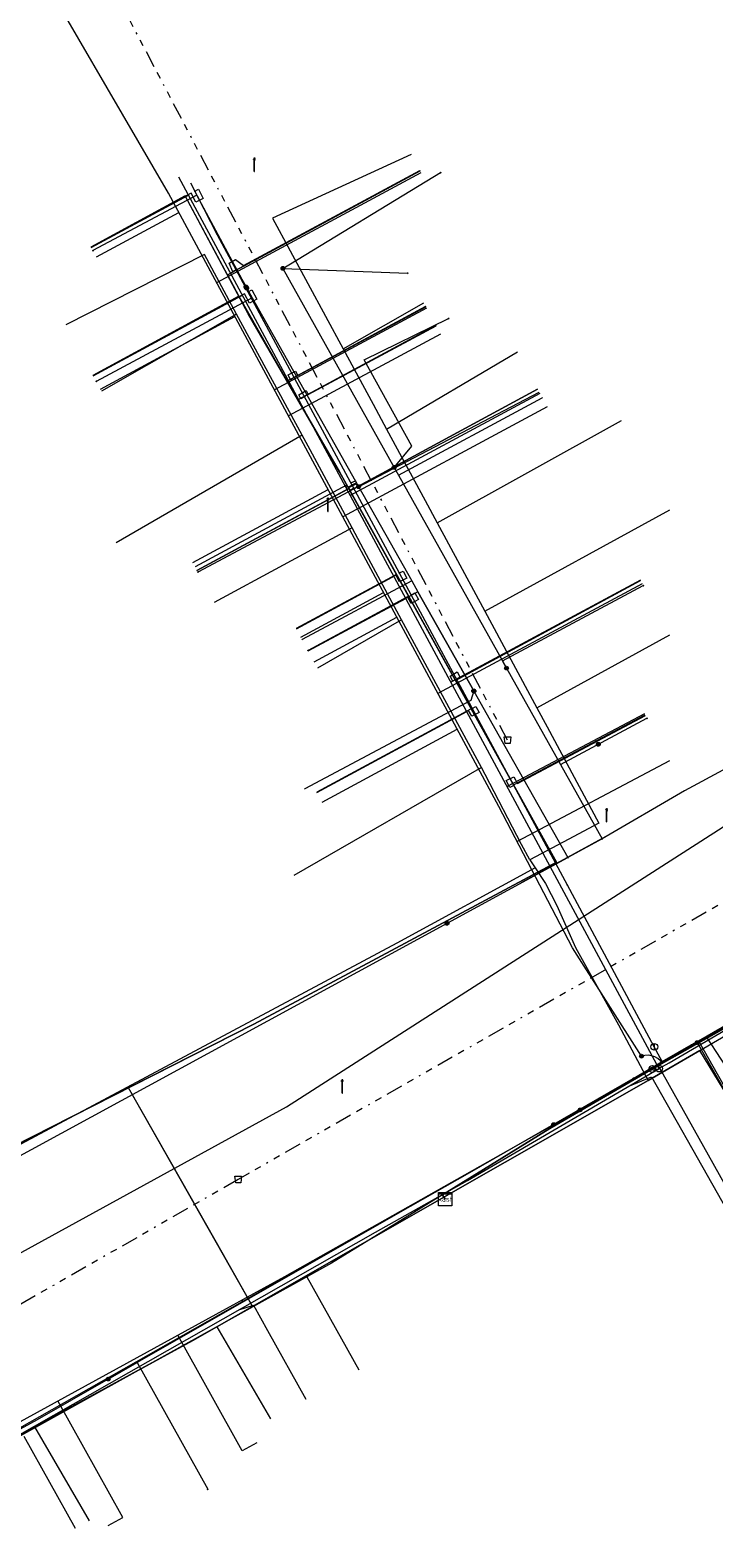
# Model space of a CAD drawing. Header units: metres. Extents: x 154975 to 155642, y 461260 to 461877.
# Tile 22 of 95: x 155376 to 155417, y 461376 to 461466. Entities that reach past the tile are written whole.
import ezdxf
from ezdxf.enums import TextEntityAlignment as Align
from ezdxf.lldxf.tags import DXFTag

# ---------------------------------------------------------------- set-up
doc = ezdxf.new("R2010")
doc.units = ezdxf.units.M
doc.linetypes.add('RI-OVERIG-SO', pattern=[17, 5, -2, 2, -2, 0, -2, 2, -2])
for name, color, linetype, lineweight, true_color in [('B-WE-KL-DATA-G', 3, 'KL-DATA-SO', 18, 0x00ff00), ('B-WE-KL-DATA_HULPSTUK-S', 3, 'Continuous', 18, 0x00ff00), ('B-WE-KL-DATA_KABELBED-G', 3, 'Continuous', 18, 0x00ff00), ('B-WE-KL-DATA_MANTELBUIS-G', 3, 'Continuous', 18, 0x00ff00), ('B-WE-KL-ET_LS-G', 1, 'KL-LS-SO', 18, 0xff0000), ('B-WE-KL-ET_LS-S', 1, 'Continuous', 18, 0xff0000), ('B-WE-KL-ET_LS_HULPSTUK-S', 1, 'Continuous', 18, 0xff0000), ('B-WE-KL-GAS_HD-G', 30, 'KL-GAS_HD-SO', 18, 0xff7f00), ('B-WE-KL-GAS_LD-G', 30, 'KL-GAS_LD-SO', 18, 0xff7f00), ('B-WE-KL-GAS_LD_HULPSTUK-S', 30, 'Continuous', 18, 0xff7f00), ('B-WE-KL-WATER-G', 5, 'KL-WATER-SO', 18, 0x0000ff), ('B-WE-KL-WATER_HULPSTUK-S', 5, 'Continuous', 18, 0x0000ff), ('B-WE-RI-VRIJVERVAL-G', 6, 'RI-OVERIG-SO', 18, 0xff00ff), ('B-WE-RI-VRIJVERVAL_HULPSTUK-S', 6, 'Continuous', 18, 0xff00ff)]:
    doc.layers.add(name, color=color, linetype=linetype, lineweight=lineweight, true_color=true_color)
doc.styles.add('NLCS-ISO', font='NLCS-ISO.ttf')
tags = doc.linetypes.add('KL-DATA-SO', pattern='A,4,-1,[101,NLCS.SHX,S=0.5,R=0,X=0,Y=0],-1,4,-1,["D",Standard,S=1,R=0,X=-0.25,Y=-0.5],-1.5', length=12.5).pattern_tags.tags
tags[18] = DXFTag(74, 10)
tags = doc.linetypes.add('KL-GAS_HD-SO', pattern='A,4,-1,[69,NLCS.SHX,S=0.5,R=0,X=0,Y=0],-1,4,-1,["H",Standard,S=1,R=0,X=0,Y=-0.5],-2', length=13).pattern_tags.tags
tags[18] = DXFTag(74, 10)
tags = doc.linetypes.add('KL-GAS_LD-SO', pattern='A,4,-1,[69,NLCS.SHX,S=0.5,R=0,X=0,Y=0],-1,4,-1,["L",Standard,S=1,R=0,X=0.25,Y=-0.5],-2', length=13).pattern_tags.tags
tags[18] = DXFTag(74, 10)
tags = doc.linetypes.add('KL-LS-SO', pattern='A,4,-1,[103,NLCS.SHX,S=0.75,R=0,X=0,Y=0],-1,4,-1,["L",Standard,S=1,R=0,X=0,Y=-0.5],-2', length=13).pattern_tags.tags
tags[18] = DXFTag(74, 10)
doc.linetypes.add('KL-WATER-SO', pattern='A,7,-0.5,[168,NLCS.SHX,S=0.75,R=0,X=0.75,Y=0],-2', length=9.5)

# ---------------------------------------------------------------- blocks, each defined once
blk = doc.blocks.new('SKL-WTB_HULP_T STUK-SO')
at = {"color": 0, "linetype": 'ByBlock', "lineweight": 18}
blk.add_circle((0, 0), 1, dxfattribs=at)
at = {"color": 0, "linetype": 'ByBlock', "lineweight": -2, "style": 'NLCS-ISO'}
blk.add_text('T', height=1, dxfattribs=at).set_placement((0, 0), align=Align.MIDDLE_CENTER)
at = {"color": 0, "linetype": 'ByBlock', "lineweight": 18, "style": 'NLCS-ISO', "flags": 1}
for tag, p in [('TYPE', (1.5, 0)), ('OMSCHRIJVING', (1.5, -3)), ('LABEL', (1.5, -1.5))]:
    blk.add_attdef(tag, p, '', height=1, dxfattribs=at)
blk = doc.blocks.new('SKL-WTB_HULP_MOF-SO')
at = {"linetype": 'ByBlock', "lineweight": 18}
h = blk.add_hatch(color=0, dxfattribs=at)
h.dxf.hatch_style = 1
h.paths.add_polyline_path([(-0.5625, 0, 1), (0.5625, 0, 1)])
at = {"color": 0, "linetype": 'ByBlock', "lineweight": 18}
blk.add_circle((0, 0), 0.5625, dxfattribs=at)
at = {"color": 0, "linetype": 'ByBlock', "lineweight": 18, "style": 'NLCS-ISO', "flags": 1}
for tag, p in [('TYPE', (1.5, 0)), ('OMSCHRIJVING', (1.5, -3)), ('LABEL', (1.5, -1.5))]:
    blk.add_attdef(tag, p, '', height=1, dxfattribs=at)
blk = doc.blocks.new('SKL-WTB_HULP_OVERLENGTE-SO')
at = {"color": 0, "linetype": 'ByBlock', "lineweight": 18}
for centre, radius in [((0, 0), 1), ((-0.42, 0), 0.417), ((0.42, 0), 0.417)]:
    blk.add_circle(centre, radius, dxfattribs=at)
at = {"color": 0, "linetype": 'ByBlock', "lineweight": 18, "style": 'NLCS-ISO', "flags": 1}
for tag, p in [('TYPE', (1.5, 0)), ('OMSCHRIJVING', (1.5, -3)), ('LABEL', (1.5, -1.5))]:
    blk.add_attdef(tag, p, '', height=1, dxfattribs=at)
blk = doc.blocks.new('SKL-WTB_HULP_KAST-SO')
at = {"color": 0, "linetype": 'ByBlock', "lineweight": 18}
for points in [[(-2, 2), (2, 2), (2, 1.68), (-2, 1.68)], [(-2, 1.52), (2, 1.52), (2, -2), (-2, -2)]]:
    blk.add_lwpolyline(points, close=True, dxfattribs=at)
at = {"color": 0, "linetype": 'ByBlock', "lineweight": 18, "style": 'NLCS-ISO'}
blk.add_text('kast', height=1.5, dxfattribs=at).set_placement((0, 0), align=Align.MIDDLE_CENTER)
at = {"color": 0, "linetype": 'ByBlock', "lineweight": 18, "style": 'NLCS-ISO', "flags": 1}
for tag, p in [('TYPE', (2.5, 0)), ('OMSCHRIJVING', (2.5, -3)), ('LABEL', (2.5, -1.5))]:
    blk.add_attdef(tag, p, '', height=1, dxfattribs=at)
blk = doc.blocks.new('SKL-WTB_HULP_AFSLUITER-SO')
at = {"color": 0, "linetype": 'ByBlock', "lineweight": 18}
blk.add_lwpolyline([(0, 0.8), (0, -0.8)], dxfattribs=at)
blk.add_circle((0, 0), 1, dxfattribs=at)
at = {"color": 0, "linetype": 'ByBlock', "lineweight": 18, "style": 'NLCS-ISO', "flags": 1}
for tag, p in [('TYPE', (1.5, 0)), ('OMSCHRIJVING', (1.5, -3)), ('LABEL', (1.5, -1.5))]:
    blk.add_attdef(tag, p, '', height=1, dxfattribs=at)
blk = doc.blocks.new('SKL-WTB_HULP_OVERIG-SO')
at = {"color": 0, "linetype": 'ByBlock', "lineweight": 18}
for points in [[(-0.14, 0.14), (0.14, -0.14)], [(0.14, 0.14), (-0.14, -0.14)]]:
    blk.add_lwpolyline(points, dxfattribs=at)
at = {"color": 0, "linetype": 'ByBlock', "lineweight": 18, "style": 'NLCS-ISO', "flags": 1}
for tag, p in [('TYPE', (1.5, 0)), ('OMSCHRIJVING', (1.5, -3)), ('LABEL', (1.5, -1.5))]:
    blk.add_attdef(tag, p, '', height=1, dxfattribs=at)
blk = doc.blocks.new('SRI-HULP_AFVOER_OPVANG-SO')
at = {"color": 0, "linetype": 'ByBlock', "lineweight": 18}
blk.add_lwpolyline([(-0.75, -1), (-1, 1), (1, 1), (0.75, -1)], close=True, dxfattribs=at)
at = {"color": 0, "linetype": 'ByBlock', "lineweight": 18, "style": 'NLCS-ISO', "flags": 1}
for tag, p in [('TYPE', (1.5, 0)), ('OMSCHRIJVING', (1.5, -3)), ('LABEL', (1.5, -1.5))]:
    blk.add_attdef(tag, p, '', height=1, dxfattribs=at)
blk = doc.blocks.new('SKL-ET_LS_MAST-SO')
for p, q in [((-0.05, 2.07), (0.05, 2.07)), ((-0.05, -2), (0.05, -2))]:
    blk.add_line(p, q)
for points in [[(-0.18, 1.76), (-0.22, 1.76), (-0.22, 1.84), (-0.18, 1.84), (-0.18, 1.79)], [(-0.18, 1.49), (-0.22, 1.49), (-0.22, 1.57), (-0.18, 1.57), (-0.18, 1.52)], [(-0.18, 1.79), (-0.05, 1.79)], [(-0.18, 1.76), (-0.05, 1.76)], [(-0.18, 1.52), (-0.05, 1.52)], [(-0.18, 1.49), (-0.05, 1.49)], [(-0.05, -2), (-0.05, 2.07)], [(0.05, -2), (0.05, 2.07)], [(0.18, 1.92), (0.05, 1.92)], [(0.18, 1.89), (0.05, 1.89)], [(0.18, 1.66), (0.05, 1.66)], [(0.18, 1.63), (0.05, 1.63)], [(0.18, 1.39), (0.05, 1.39)], [(0.18, 1.36), (0.05, 1.36)], [(0.18, 1.89), (0.22, 1.89), (0.22, 1.97), (0.18, 1.97), (0.18, 1.92)], [(0.18, 1.63), (0.22, 1.63), (0.22, 1.71), (0.18, 1.71), (0.18, 1.66)], [(0.18, 1.36), (0.22, 1.36), (0.22, 1.44), (0.18, 1.44), (0.18, 1.39)]]:
    blk.add_lwpolyline(points)

msp = doc.modelspace()

# ---------------------------------------------------------------- linework, layer by layer
at = {"layer": 'B-WE-KL-DATA-G', "ltscale": 0.2, "flags": 128}
for points in [[(155409.757, 461508.224), (155410.041, 461507.721), (155411.488, 461508.537), (155421.999, 461515.29), (155431.196, 461521.392), (155432.766, 461525.835), (155431.872, 461527.097), (155432.678, 461528.499), (155440.051, 461534.19), (155440.476, 461533.642), (155446.537, 461538.333), (155454.524, 461528.02), (155454.151, 461518.391), (155454.374, 461518.11), (155455.14, 461517.411), (155455.208, 461517.328), (155455.079, 461517.222), (155468.746, 461500), (155475.736, 461491.444), (155479.053, 461487.226), (155482.564, 461482.74), (155486.749, 461477.43), (155486.8, 461477.471), (155495.58, 461466.549), (155496.559, 461465.317), (155496.37, 461465.166), (155500, 461460.34), (155500.142, 461460.166), (155492.041, 461453.701), (155486.5, 461450.108), (155481.854, 461447.316), (155475.613, 461442.559), (155452.895, 461426.993), (155434.65, 461415.765), (155427.722, 461411.996), (155407.364, 461400.178), (155400.953, 461396.216), (155401.111, 461395.961)], [(155399.072, 461458.449), (155390.786, 461454.636), (155392.896, 461450.738), (155395.014, 461446.825)], [(155375.387, 461398.873), (155375.274, 461399.095), (155389.66, 461406.416), (155407.768, 461416.113), (155394.787, 461439.459), (155389.325, 461448.92), (155388.079, 461451.257), (155399.608, 461457.463)], [(155375.387, 461398.873), (155375.274, 461399.095), (155389.66, 461406.416), (155407.768, 461416.113), (155394.787, 461439.459), (155389.325, 461448.92), (155385.565, 461455.975), (155379.924, 461452.91)], [(155388.636, 461448.898), (155386.704, 461452.463), (155378.411, 461448.25)], [(155260.858, 461320.685), (155261.493, 461321.02), (155279.762, 461330.649), (155280.323, 461330.945), (155307.684, 461345.365), (155312.413, 461347.858), (155312.549, 461347.931), (155346.775, 461366.345), (155346.908, 461366.417), (155353.223, 461369.845), (155354.18, 461370.382), (155354.753, 461370.532), (155355.208, 461370.614), (155355.487, 461370.757), (155369.686, 461378.495), (155376.54, 461382.324), (155382.154, 461385.391), (155386.007, 461387.497), (155387.454, 461388.323), (155413.253, 461403.048), (155416.329, 461404.852), (155417.879, 461405.734), (155441.9, 461420.257), (155451.639, 461426.146), (155452.497, 461426.719), (155454.183, 461427.781), (155462.99, 461433.327), (155468.143, 461436.684), (155471.978, 461439.288), (155474.142, 461440.823), (155477.295, 461443.124), (155481.362, 461446.093), (155488.531, 461451.335), (155488.856, 461450.901)], [(155375.387, 461398.873), (155375.274, 461399.095), (155389.66, 461406.416), (155407.768, 461416.113), (155394.787, 461439.459), (155389.325, 461448.92), (155388.764, 461449.973), (155380.041, 461445.233)], [(155399.942, 461449.354), (155391.651, 461444.892), (155394.787, 461439.459), (155407.768, 461416.113), (155389.66, 461406.416), (155375.274, 461399.095), (155375.387, 461398.873)], [(155388.636, 461448.898), (155380.548, 461444.295)], [(155392.561, 461441.655), (155388.636, 461448.898)], [(155395.014, 461446.825), (155399.823, 461449.567)], [(155400.559, 461448.208), (155392.302, 461443.764), (155394.787, 461439.459), (155407.768, 461416.113), (155389.66, 461406.416), (155375.274, 461399.095), (155375.387, 461398.873)], [(155395.014, 461446.825), (155396.803, 461443.52), (155397.608, 461442.026)], [(155397.608, 461442.026), (155405.431, 461446.637)], [(155406.634, 461444.411), (155395.411, 461438.336), (155407.768, 461416.113), (155389.66, 461406.416), (155375.274, 461399.095), (155375.387, 461398.873)], [(155400.63, 461436.418), (155411.66, 461442.541)], [(155392.561, 461441.655), (155381.429, 461435.207)], [(155395.542, 461436.109), (155393.034, 461440.784), (155392.561, 461441.655)], [(155397.608, 461442.026), (155399.913, 461437.752), (155400.63, 461436.418)], [(155401.111, 461395.961), (155400.953, 461396.216), (155407.364, 461400.178), (155427.722, 461411.996), (155434.65, 461415.765), (155452.895, 461426.993), (155470.755, 461439.23), (155478.414, 461425.81), (155478.676, 461425.957)], [(155386.261, 461433.562), (155395.339, 461438.466), (155407.768, 461416.113), (155389.66, 461406.416), (155375.274, 461399.095), (155375.387, 461398.873)], [(155403.473, 461431.132), (155414.538, 461437.196)], [(155400.63, 461436.418), (155403.473, 461431.132)], [(155395.542, 461436.109), (155387.298, 461431.652)], [(155398.504, 461430.612), (155396.403, 461434.504), (155395.542, 461436.109)], [(155392.206, 461430.068), (155398.206, 461433.309), (155407.768, 461416.113), (155389.66, 461406.416), (155375.274, 461399.095), (155375.387, 461398.873)], [(155375.387, 461398.873), (155375.274, 461399.095), (155389.66, 461406.416), (155407.768, 461416.113), (155401.729, 461426.973), (155412.794, 461432.963)], [(155392.919, 461428.749), (155398.935, 461431.999), (155407.768, 461416.113), (155389.66, 461406.416), (155375.274, 461399.095), (155375.387, 461398.873)], [(155401.111, 461395.961), (155400.953, 461396.216), (155407.364, 461400.178), (155427.722, 461411.996), (155434.65, 461415.765), (155452.895, 461426.993), (155458.871, 461431.088), (155462.629, 461425.012)], [(155403.473, 461431.132), (155406.595, 461425.349)], [(155398.504, 461430.612), (155393.477, 461427.723)], [(155403.279, 461421.77), (155398.504, 461430.612)], [(155406.595, 461425.349), (155414.544, 461429.71)], [(155406.595, 461425.349), (155407.206, 461424.218), (155410.292, 461418.447), (155408.17, 461417.312), (155406.176, 461416.249)], [(155375.387, 461398.873), (155375.274, 461399.095), (155389.66, 461406.416), (155407.768, 461416.113), (155402.666, 461425.288), (155393.424, 461420.298)], [(155375.387, 461398.873), (155375.274, 461399.095), (155389.66, 461406.416), (155407.768, 461416.113), (155405.192, 461420.746), (155413.068, 461424.924)], [(155403.279, 461421.77), (155392.054, 461415.315)], [(155406.176, 461416.249), (155405.681, 461417.16), (155403.498, 461421.364), (155403.279, 461421.77)], [(155416.329, 461404.852), (155417.879, 461405.734), (155441.9, 461420.257)], [(155406.486, 461415.781), (155398.225, 461411.271), (155361.565, 461391.692), (155348.253, 461384.612), (155342.079, 461381.401), (155341.354, 461381.007), (155340.957, 461381.898), (155338.589, 461386.217)], [(155438.423, 461409.634), (155438.165, 461409.475), (155434.393, 461415.625), (155427.722, 461411.996), (155407.364, 461400.178), (155400.953, 461396.216), (155401.111, 461395.961)], [(155406.176, 461416.249), (155406.486, 461415.781)], [(155406.486, 461415.781), (155407.116, 461414.834), (155407.79, 461413.525), (155408.904, 461411.013), (155411.465, 461406.383), (155413.253, 461403.048)], [(155443.721, 461389.106), (155444.072, 461389.304), (155442.065, 461392.876), (155422.757, 461396.424), (155416.765, 461405.636), (155407.364, 461400.178), (155400.953, 461396.216), (155401.111, 461395.961)], [(155416.329, 461404.852), (155413.253, 461403.048)], [(155423.667, 461393.144), (155419.909, 461398.98), (155416.329, 461404.852)], [(155413.499, 461403.739), (155407.364, 461400.178), (155400.953, 461396.216), (155401.111, 461395.961)], [(155413.253, 461403.048), (155387.454, 461388.323)], [(155401.111, 461395.961), (155400.953, 461396.216), (155394.314, 461392.114), (155389.609, 461389.506), (155382.175, 461402.607), (155375.274, 461399.095), (155375.387, 461398.873)], [(155401.111, 461395.961), (155400.953, 461396.216), (155394.314, 461392.114), (155367.529, 461377.268), (155346.848, 461366.44), (155327.362, 461355.589), (155322.565, 461353.068), (155325.674, 461347.338)], [(155401.111, 461395.961), (155400.953, 461396.216), (155394.314, 461392.114), (155367.529, 461377.268), (155346.848, 461366.44), (155345.643, 461365.769), (155352.455, 461351.004), (155356.032, 461349.745), (155357.205, 461347.53), (155355.486, 461343.683), (155347.119, 461338.905), (155348.044, 461337.128)], [(155401.111, 461395.961), (155400.953, 461396.216), (155394.314, 461392.114), (155367.529, 461377.268), (155347.9, 461366.991), (155352.372, 461357.232), (155364.081, 461356.33), (155365.434, 461352.957), (155372.006, 461351.945), (155372.532, 461351.028)], [(155401.111, 461395.961), (155400.953, 461396.216), (155394.314, 461392.114), (155371.042, 461379.215), (155374.177, 461373.576)], [(155401.111, 461395.961), (155400.953, 461396.216), (155394.314, 461392.114), (155392.843, 461391.299), (155395.936, 461385.747)], [(155387.454, 461388.323), (155386.007, 461387.497), (155376.54, 461382.324), (155379.807, 461376.718)], [(155387.454, 461388.323), (155390.666, 461382.811)]]:
    msp.add_lwpolyline(points, dxfattribs=at)
at = {"layer": 'B-WE-KL-DATA_KABELBED-G', "ltscale": 0.2, "flags": 128}
for points in [[(155388.079, 461451.257), (155399.608, 461457.463)], [(155391.402, 461451.635), (155391.402, 461451.635), (155400.832, 461457.365)], [(155389.236, 461450.448), (155389.235, 461450.45), (155386.259, 461456.02), (155380.041, 461452.702)], [(155388.079, 461451.257), (155385.565, 461455.975), (155379.924, 461452.91)], [(155391.388, 461451.659), (155391.401, 461451.635), (155391.402, 461451.635), (155398.059, 461439.729), (155398.316, 461439.27), (155404.534, 461428.151), (155404.773, 461427.723), (155408.002, 461421.948), (155410.488, 461417.503)], [(155391.401, 461451.635), (155391.402, 461451.635), (155391.402, 461451.635), (155398.865, 461451.35)], [(155388.079, 461451.257), (155388.764, 461449.973)], [(155388.751, 461451.308), (155389.235, 461450.45), (155389.236, 461450.448), (155389.563, 461449.867), (155395.928, 461438.58), (155399.107, 461432.942), (155399.48, 461432.281), (155402.814, 461426.368), (155402.829, 461426.341), (155404.346, 461423.651), (155408.449, 461416.392), (155408.449, 461416.392)], [(155388.764, 461449.973), (155380.041, 461445.233)], [(155389.236, 461450.448), (155389.563, 461449.867), (155380.237, 461444.871)], [(155388.764, 461449.973), (155391.651, 461444.892)], [(155391.651, 461444.892), (155399.942, 461449.354)], [(155392.302, 461443.764), (155400.559, 461448.208)], [(155398.059, 461439.729), (155399.117, 461440.997), (155396.26, 461446.157), (155401.31, 461448.638)], [(155391.651, 461444.892), (155392.302, 461443.764)], [(155395.411, 461438.336), (155406.634, 461444.411)], [(155392.302, 461443.764), (155395.339, 461438.466)], [(155398.059, 461439.729), (155398.316, 461439.27), (155406.91, 461443.889)], [(155456.705, 461430.426), (155450.84, 461439.475), (155415.412, 461420.373), (155410.488, 461417.503)], [(155395.339, 461438.466), (155386.261, 461433.562)], [(155395.928, 461438.58), (155386.315, 461433.47)], [(155395.928, 461438.58), (155399.107, 461432.942), (155392.553, 461429.435)], [(155395.339, 461438.466), (155395.411, 461438.336)], [(155395.411, 461438.336), (155398.206, 461433.309)], [(155398.206, 461433.309), (155392.206, 461430.068)], [(155398.206, 461433.309), (155398.935, 461431.999)], [(155401.729, 461426.973), (155412.794, 461432.963)], [(155404.773, 461427.723), (155404.534, 461428.151), (155412.957, 461432.66)], [(155402.829, 461426.341), (155402.814, 461426.368), (155399.48, 461432.281), (155392.909, 461428.775)], [(155398.935, 461431.999), (155392.919, 461428.749)], [(155398.935, 461431.999), (155401.729, 461426.973)], [(155404.773, 461427.723), (155408.002, 461421.948), (155413.174, 461424.724)], [(155402.814, 461426.368), (155402.652, 461425.794), (155392.713, 461420.499)], [(155401.729, 461426.973), (155402.666, 461425.288)], [(155402.666, 461425.288), (155393.424, 461420.298)], [(155402.666, 461425.288), (155405.192, 461420.746)], [(155405.192, 461420.746), (155413.068, 461424.924)], [(155443.803, 461421.909), (155430.074, 461413.323), (155427.757, 461411.937), (155416.179, 461405.32), (155382.683, 461386.176), (155380.955, 461385.188), (155376.701, 461382.757), (155347.002, 461366.447)], [(155405.192, 461420.746), (155407.768, 461416.113), (155389.66, 461406.416), (155382.175, 461402.607)], [(155410.927, 461417.758), (155405.662, 461414.879)], [(155410.488, 461417.503), (155408.449, 461416.392), (155408.448, 461416.392)], [(155342.148, 461380.37), (155356.606, 461388.17), (155408.448, 461416.392)], [(155434.393, 461415.625), (155427.722, 461411.996), (155416.765, 461405.636)], [(155416.765, 461405.636), (155413.499, 461403.739)], [(155443.721, 461389.106), (155444.072, 461389.304), (155442.065, 461392.876), (155422.757, 461396.424), (155416.765, 461405.636)], [(155416.179, 461405.32), (155430.454, 461380.332)], [(155413.499, 461403.739), (155407.364, 461400.178), (155400.953, 461396.216)], [(155382.175, 461402.607), (155375.274, 461399.095)], [(155385.348, 461397.016), (155382.175, 461402.607)], [(155387.765, 461392.756), (155385.348, 461397.016)], [(155400.953, 461396.216), (155394.314, 461392.114), (155392.843, 461391.299)], [(155401.111, 461395.961), (155400.953, 461396.216)], [(155389.609, 461389.506), (155387.765, 461392.756)], [(155392.843, 461391.299), (155389.609, 461389.506)], [(155392.843, 461391.299), (155395.936, 461385.747)], [(155389.609, 461389.506), (155371.042, 461379.215)], [(155380.955, 461385.188), (155382.683, 461386.176), (155386.904, 461378.598)]]:
    msp.add_lwpolyline(points, dxfattribs=at)
at = {"layer": 'B-WE-KL-DATA_MANTELBUIS-G', "ltscale": 0.2, "flags": 128}
for points in [[(155410.927, 461417.758), (155405.662, 461414.879)], [(155408.904, 461411.013), (155411.466, 461406.383)], [(155387.765, 461392.756), (155385.348, 461397.016)]]:
    msp.add_lwpolyline(points, dxfattribs=at)
at = {"layer": 'B-WE-KL-ET_LS-G', "ltscale": 0.2, "flags": 128}
for points in [[(155412.848, 461404.509), (155408.724, 461410.994), (155404.313, 461419.448), (155384.553, 461456.131), (155375.526, 461471.66)], [(155399.661, 461457.356), (155387.439, 461450.775)], [(155380.245, 461452.324), (155385.17, 461454.987)], [(155399.989, 461449.259), (155390.894, 461444.36)], [(155380.489, 461444.405), (155388.53, 461448.748)], [(155400.828, 461447.7), (155391.732, 461442.805)], [(155407.2, 461443.351), (155394.982, 461436.772)], [(155386.01, 461434.034), (155394.103, 461438.404)], [(155412.896, 461432.773), (155400.677, 461426.198)], [(155392.474, 461429.582), (155397.416, 461432.253)], [(155393.273, 461428.102), (155398.214, 461430.77)], [(155393.753, 461419.698), (155401.829, 461424.06)], [(155414.526, 461422.174), (155405.411, 461417.343)], [(155434.907, 461416.259), (155430.134, 461413.243), (155427.832, 461411.812), (155409.183, 461401.293)], [(155414.121, 461404.078), (155413.989, 461404.235), (155413.83, 461404.364), (155413.651, 461404.463), (155413.457, 461404.528), (155413.254, 461404.559), (155413.05, 461404.552), (155412.849, 461404.51)], [(155424.618, 461380.494), (155424.566, 461381.61), (155425.935, 461382.377), (155413.871, 461403.937)], [(155409.183, 461401.293), (155391.495, 461391.316), (155347.492, 461367.177)], [(155389.843, 461381.381), (155388.97, 461380.894), (155385.115, 461387.816)], [(155380.954, 461376.429), (155381.828, 461376.915), (155377.947, 461383.884)]]:
    msp.add_lwpolyline(points, dxfattribs=at)
at = {"layer": 'B-WE-KL-GAS_HD-G', "ltscale": 0.2, "flags": 128}
msp.add_lwpolyline([(155124.314, 461264.154), (155144.376, 461273.447), (155248.272, 461325.293), (155322.928, 461363.764), (155391.612, 461401.482), (155453.458, 461441.14), (155455.299, 461442.639)], dxfattribs=at)
at = {"layer": 'B-WE-KL-GAS_LD-G', "ltscale": 0.2, "flags": 128}
for points in [[(155385.164, 461457.12), (155413.896, 461403.763)], [(155399.604, 461457.462), (155388.266, 461451.357)], [(155379.943, 461452.883), (155385.754, 461456.024)], [(155380.052, 461445.212), (155388.979, 461450.034)], [(155399.94, 461449.35), (155391.729, 461444.928)], [(155400.555, 461448.208), (155392.343, 461443.788)], [(155406.768, 461444.153), (155395.432, 461438.049)], [(155386.264, 461433.564), (155395.238, 461438.41)], [(155392.209, 461430.071), (155398.034, 461433.219)], [(155412.782, 461432.984), (155401.445, 461426.884)], [(155392.922, 461428.751), (155398.746, 461431.896)], [(155393.439, 461420.279), (155402.397, 461425.117)], [(155413.032, 461424.992), (155404.811, 461420.633)], [(155414.5, 461404.116), (155418.684, 461406.558), (155420.631, 461407.125), (155420.912, 461407.298)], [(155413.292, 461403.41), (155413.896, 461403.763)], [(155413.896, 461403.763), (155414.5, 461404.116)], [(155375.389, 461381.715), (155396.933, 461393.983), (155402.433, 461397.071), (155413.292, 461403.41)], [(155412.057, 461402.689), (155413.451, 461403.272)], [(155413.451, 461403.272), (155425.229, 461382.458), (155422.244, 461380.769), (155422.927, 461379.548)], [(155388.764, 461389.331), (155389.643, 461389.602), (155390.485, 461388.09)], [(155390.485, 461388.09), (155392.771, 461383.984)], [(155375.909, 461381.781), (155378.987, 461376.261)]]:
    msp.add_lwpolyline(points, dxfattribs=at)
at = {"layer": 'B-WE-KL-WATER-G', "ltscale": 0.2, "flags": 128}
for points in [[(155388.614, 461451.551), (155388.399, 461451.423), (155388.179, 461451.956), (155388.564, 461452.172), (155389.043, 461451.81), (155399.59, 461457.488)], [(155386.139, 461456.249), (155386.357, 461456.373), (155386.643, 461455.82), (155386.201, 461455.587), (155385.917, 461456.134), (155379.937, 461452.896)], [(155408.414, 461414.737), (155387.499, 461453.624), (155385.889, 461456.732)], [(155389.321, 461450.236), (155389.541, 461450.356), (155389.84, 461449.799), (155389.406, 461449.552), (155389.101, 461450.118), (155380.044, 461445.227)], [(155392.084, 461445.1), (155391.866, 461444.976), (155391.707, 461445.272), (155392.156, 461445.494), (155392.3, 461445.225), (155399.948, 461449.335)], [(155392.699, 461443.955), (155392.483, 461443.83), (155392.354, 461444.068), (155392.785, 461444.323), (155392.91, 461444.091), (155400.565, 461448.188)], [(155395.638, 461438.49), (155395.418, 461438.371), (155395.338, 461438.52), (155395.782, 461438.75), (155395.892, 461438.546), (155406.725, 461444.233)], [(155395.468, 461438.806), (155395.748, 461438.931), (155395.81, 461438.814), (155395.269, 461438.531), (155395.203, 461438.663), (155386.15, 461433.775)], [(155398.367, 461433.416), (155398.589, 461433.531), (155398.815, 461433.111), (155398.368, 461432.886), (155398.147, 461433.298), (155392.202, 461430.085)], [(155401.793, 461427.046), (155401.567, 461426.94), (155401.407, 461427.236), (155401.834, 461427.497), (155402.014, 461427.164), (155412.793, 461432.965)], [(155399.077, 461432.095), (155399.296, 461432.216), (155399.507, 461431.824), (155399.065, 461431.59), (155398.857, 461431.977), (155392.914, 461428.767)], [(155402.725, 461425.314), (155402.943, 461425.435), (155403.136, 461425.076), (155402.695, 461424.842), (155402.505, 461425.195), (155393.431, 461420.294)], [(155405.205, 461420.703), (155404.983, 461420.587), (155404.764, 461420.995), (155405.208, 461421.225), (155405.425, 461420.821), (155413.09, 461424.883)], [(155413.617, 461405.061), (155408.414, 461414.737)], [(155416.254, 461405.427), (155421.791, 461408.617)], [(155414.091, 461404.18), (155413.617, 461405.061)], [(155414.091, 461404.18), (155415.824, 461405.179)], [(155415.824, 461405.179), (155416.254, 461405.427)], [(155416.254, 461405.427), (155428.242, 461384.241)], [(155412.358, 461403.181), (155414.091, 461404.18)], [(155346.301, 461366.109), (155362.644, 461374.902), (155402.588, 461397.551), (155412.358, 461403.181)]]:
    msp.add_lwpolyline(points, dxfattribs=at)
at = {"layer": 'B-WE-RI-VRIJVERVAL-G', "ltscale": 0.2, "flags": 128}
for points in [[(155404.84, 461423.41), (155378.2, 461474.19)], [(155431.92, 461421.81), (155388.73, 461397.13)], [(155388.73, 461397.13), (155345.05, 461372.08)]]:
    msp.add_lwpolyline(points, dxfattribs=at)

# ---------------------------------------------------------------- block references
at = {"layer": 'B-WE-KL-DATA_HULPSTUK-S', "xscale": 0.2, "yscale": 0.2, "zscale": 0.2}
for name, p in [('SKL-WTB_HULP_OVERIG-SO', (155400.832, 461457.365)), ('SKL-WTB_HULP_OVERIG-SO', (155380.041, 461452.702)), ('SKL-WTB_HULP_MOF-SO', (155391.402, 461451.635)), ('SKL-WTB_HULP_MOF-SO', (155391.402, 461451.635)), ('SKL-WTB_HULP_OVERIG-SO', (155391.388, 461451.659)), ('SKL-WTB_HULP_OVERIG-SO', (155391.401, 461451.635)), ('SKL-WTB_HULP_OVERIG-SO', (155391.401, 461451.635)), ('SKL-WTB_HULP_OVERIG-SO', (155388.751, 461451.308)), ('SKL-WTB_HULP_MOF-SO', (155389.193, 461450.525)), ('SKL-WTB_HULP_OVERIG-SO', (155398.865, 461451.35)), ('SKL-WTB_HULP_MOF-SO', (155389.236, 461450.448)), ('SKL-WTB_HULP_OVERIG-SO', (155389.236, 461450.448)), ('SKL-WTB_HULP_OVERIG-SO', (155389.236, 461450.448)), ('SKL-WTB_HULP_OVERIG-SO', (155401.31, 461448.638)), ('SKL-WTB_HULP_OVERIG-SO', (155380.237, 461444.871)), ('SKL-WTB_HULP_OVERIG-SO', (155406.91, 461443.889)), ('SKL-WTB_HULP_MOF-SO', (155398.059, 461439.73)), ('SKL-WTB_HULP_OVERIG-SO', (155398.059, 461439.73)), ('SKL-WTB_HULP_OVERIG-SO', (155398.059, 461439.73)), ('SKL-WTB_HULP_MOF-SO', (155395.928, 461438.58)), ('SKL-WTB_HULP_OVERIG-SO', (155395.928, 461438.58)), ('SKL-WTB_HULP_OVERIG-SO', (155395.928, 461438.58)), ('SKL-WTB_HULP_OVERIG-SO', (155386.315, 461433.47)), ('SKL-WTB_HULP_OVERIG-SO', (155412.957, 461432.66)), ('SKL-WTB_HULP_OVERIG-SO', (155392.553, 461429.435)), ('SKL-WTB_HULP_OVERIG-SO', (155392.909, 461428.775)), ('SKL-WTB_HULP_MOF-SO', (155404.773, 461427.723)), ('SKL-WTB_HULP_OVERIG-SO', (155404.773, 461427.723)), ('SKL-WTB_HULP_OVERIG-SO', (155404.773, 461427.723)), ('SKL-WTB_HULP_MOF-SO', (155402.814, 461426.368)), ('SKL-WTB_HULP_MOF-SO', (155402.829, 461426.341)), ('SKL-WTB_HULP_OVERIG-SO', (155402.814, 461426.368)), ('SKL-WTB_HULP_OVERIG-SO', (155402.829, 461426.341)), ('SKL-WTB_HULP_OVERIG-SO', (155413.174, 461424.724)), ('SKL-WTB_HULP_MOF-SO', (155410.266, 461423.163)), ('SKL-WTB_HULP_OVERIG-SO', (155392.714, 461420.499)), ('SKL-WTB_HULP_OVERIG-SO', (155410.488, 461417.503)), ('SKL-WTB_HULP_OVERIG-SO', (155410.488, 461417.503)), ('SKL-WTB_HULP_OVERIG-SO', (155410.488, 461417.503)), ('SKL-WTB_HULP_OVERIG-SO', (155408.448, 461416.392)), ('SKL-WTB_HULP_OVERIG-SO', (155408.448, 461416.392)), ('SKL-WTB_HULP_OVERIG-SO', (155408.449, 461416.392)), ('SKL-WTB_HULP_MOF-SO', (155401.216, 461412.455)), ('SKL-WTB_HULP_MOF-SO', (155416.179, 461405.32)), ('SKL-WTB_HULP_OVERIG-SO', (155416.179, 461405.32)), ('SKL-WTB_HULP_OVERLENGTE-SO', (155413.499, 461403.739)), ('SKL-WTB_HULP_MOF-SO', (155407.599, 461400.416)), ('SKL-WTB_HULP_KAST-SO', (155401.111, 461395.961)), ('SKL-WTB_HULP_MOF-SO', (155380.955, 461385.188)), ('SKL-WTB_HULP_OVERIG-SO', (155380.955, 461385.188)), ('SKL-WTB_HULP_OVERIG-SO', (155386.904, 461378.598))]:
    msp.add_blockref(name, p, dxfattribs=at)
at = {"layer": 'B-WE-KL-ET_LS-S', "xscale": 0.2, "yscale": 0.2, "zscale": 0.2}
for p in [(155389.692, 461457.83), (155394.092, 461437.496), (155410.764, 461418.919), (155394.951, 461402.7)]:
    msp.add_blockref('SKL-ET_LS_MAST-SO', p, dxfattribs=at)
at = {"layer": 'B-WE-KL-ET_LS_HULPSTUK-S', "xscale": 0.2, "yscale": 0.2, "zscale": 0.2}
for p in [(155412.848, 461404.509), (155409.183, 461401.293)]:
    msp.add_blockref('SKL-WTB_HULP_MOF-SO', p, dxfattribs=at)
at = {"layer": 'B-WE-KL-GAS_LD_HULPSTUK-S', "xscale": 0.2, "yscale": 0.2, "zscale": 0.2}
msp.add_blockref('SKL-WTB_HULP_T STUK-SO', (155413.896, 461403.763), dxfattribs=at)
at = {"layer": 'B-WE-KL-WATER_HULPSTUK-S', "xscale": 0.2, "yscale": 0.2, "zscale": 0.2}
for name, p in [('SKL-WTB_HULP_OVERIG-SO', (155386.139, 461456.249)), ('SKL-WTB_HULP_OVERIG-SO', (155388.614, 461451.551)), ('SKL-WTB_HULP_OVERIG-SO', (155389.321, 461450.236)), ('SKL-WTB_HULP_OVERIG-SO', (155392.084, 461445.1)), ('SKL-WTB_HULP_OVERIG-SO', (155392.699, 461443.955)), ('SKL-WTB_HULP_OVERIG-SO', (155395.468, 461438.806)), ('SKL-WTB_HULP_OVERIG-SO', (155395.638, 461438.49)), ('SKL-WTB_HULP_OVERIG-SO', (155398.367, 461433.416)), ('SKL-WTB_HULP_OVERIG-SO', (155399.077, 461432.095)), ('SKL-WTB_HULP_OVERIG-SO', (155401.793, 461427.046)), ('SKL-WTB_HULP_OVERIG-SO', (155402.725, 461425.314)), ('SKL-WTB_HULP_OVERIG-SO', (155405.205, 461420.703)), ('SKL-WTB_HULP_OVERIG-SO', (155408.414, 461414.737)), ('SKL-WTB_HULP_AFSLUITER-SO', (155413.617, 461405.061)), ('SKL-WTB_HULP_OVERIG-SO', (155415.824, 461405.179)), ('SKL-WTB_HULP_OVERIG-SO', (155412.358, 461403.181)), ('SKL-WTB_HULP_OVERIG-SO', (155388.988, 461389.839))]:
    msp.add_blockref(name, p, dxfattribs=at)
at = {"layer": 'B-WE-RI-VRIJVERVAL_HULPSTUK-S', "xscale": 0.2, "yscale": 0.2, "zscale": 0.2}
for p in [(155404.84, 461423.41), (155388.73, 461397.13)]:
    msp.add_blockref('SRI-HULP_AFVOER_OPVANG-SO', p, dxfattribs=at)

doc.saveas('drawing.dxf')
